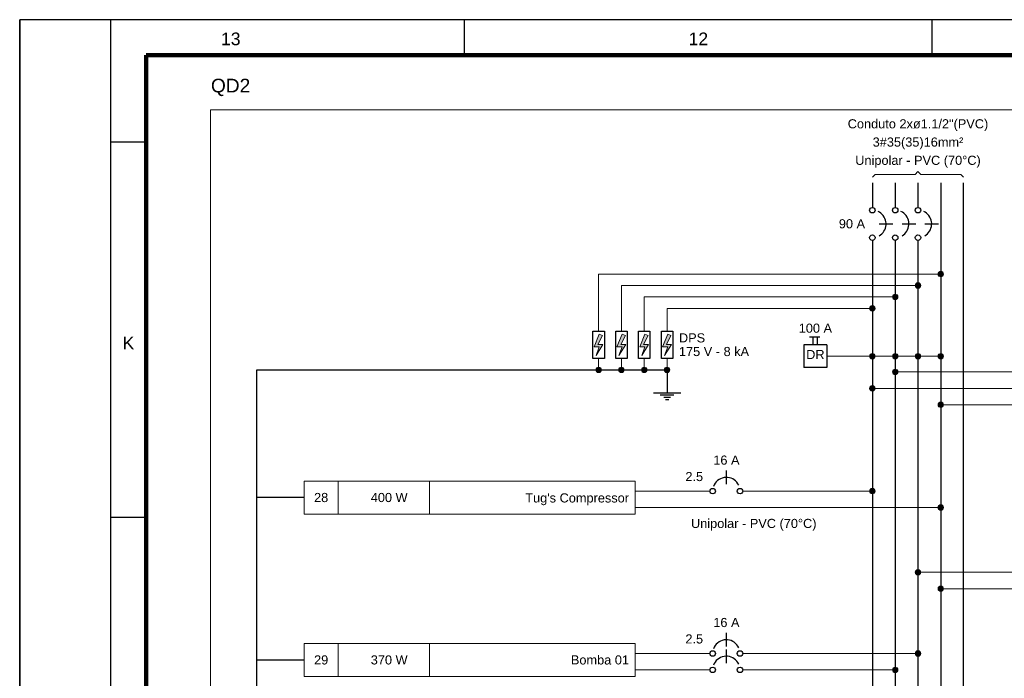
# Model space of a CAD drawing. Extents: x 5066 to 9756, y -2696 to -1109.
# Tile 27 of 208: x 9367 to 9387, y -2624 to -2611. Entities that reach past the tile are written whole.
import ezdxf
from ezdxf.enums import TextEntityAlignment as Align

# ---------------------------------------------------------------- set-up
doc = ezdxf.new("R2010")
doc.units = 0
doc.header["$MEASUREMENT"] = 0
doc.linetypes.add('NULL', pattern=[0])
doc.layers.add('Carimbo', color=2, linetype='CONTINUOUS')
doc.layers.add('Prancha', color=1, linetype='CONTINUOUS')
for name, color, linetype, lineweight in [('DI-Barramento Fase 2', 6, 'CONTINUOUS', 30), ('DI-Barramento Neutro', 6, 'CONTINUOUS', 30), ('DI-Disjuntor', 3, 'CONTINUOUS', 30), ('DI-Fios', 3, 'CONTINUOUS', 30), ('DI-Linhas do diagrama', 3, 'CONTINUOUS', 20), ('DI-Pontilhado', 3, 'CONTINUOUS', 20), ('DI-Textos do diagrama', 2, 'CONTINUOUS', 20), ('DI-Títulos', 3, 'CONTINUOUS', 9)]:
    doc.layers.add(name, color=color, linetype=linetype, lineweight=lineweight)
doc.styles.add('Arial', font='arial.ttf')
doc.styles.add('SWIS', font='swisse.ttf')

# ---------------------------------------------------------------- blocks, each defined once
blk = doc.blocks.new('Folha A0')
at = {"layer": 'Prancha', "color": 1}
for p, q in [((-119.8, 0), (-119.8, 84.1)), ((-118, 0), (-118, 84.1)), ((-101.75, 83.4), (-101.75, 84.1)), ((-117.3, 81.675), (-118, 81.675)), ((-117.3, 74.25), (-118, 74.25))]:
    blk.add_line(p, q, dxfattribs=at)
at = {"layer": 'Prancha', "color": 2}
blk.add_line((-111, 83.4), (-111, 84.1), dxfattribs=at)
blk.add_line((-111, 83.4), (-111, 84.1), dxfattribs=at)
at = {"layer": 'Prancha', "color": 4, "lineweight": 100}
for p in [(-0.7, 83.4), (-117.3, 0.7)]:
    blk.add_line(p, (-117.3, 83.4), dxfattribs=at)
at = {"layer": 'Prancha', "color": 1}
blk.add_lwpolyline([(-119.8, 0), (0, 0), (0, 84.1), (-119.8, 84.1)], close=True, dxfattribs=at)
at = {"layer": 'Prancha', "color": 1, "style": 'SWIS'}
for s, p in [('13', (-115.625, 83.521)), ('12', (-106.375, 83.521)), ('K', (-117.65, 77.503))]:
    blk.add_text(s, height=0.25, dxfattribs=at).set_placement(p, align=Align.BOTTOM_CENTER)

msp = doc.modelspace()

# ---------------------------------------------------------------- hatches: boundary and pattern name
at = {"layer": 'DI-Linhas do diagrama', "linetype": 'Continuous'}
for points in [[(9385.482, -2616.133), (9385.481, -2616.128), (9385.481, -2616.123), (9385.48, -2616.119), (9385.478, -2616.114), (9385.477, -2616.11), (9385.474, -2616.106), (9385.472, -2616.102), (9385.469, -2616.098), (9385.466, -2616.095), (9385.462, -2616.091), (9385.459, -2616.088), (9385.455, -2616.086), (9385.45, -2616.084), (9385.446, -2616.082), (9385.442, -2616.081), (9385.437, -2616.079), (9385.432, -2616.079), (9385.427, -2616.079), (9385.423, -2616.079), (9385.418, -2616.079), (9385.413, -2616.081), (9385.409, -2616.082), (9385.405, -2616.084), (9385.4, -2616.086), (9385.396, -2616.088), (9385.393, -2616.091), (9385.389, -2616.095), (9385.386, -2616.098), (9385.383, -2616.102), (9385.381, -2616.106), (9385.378, -2616.11), (9385.377, -2616.114), (9385.375, -2616.119), (9385.374, -2616.123), (9385.374, -2616.128), (9385.373, -2616.133), (9385.374, -2616.138), (9385.374, -2616.142), (9385.375, -2616.147), (9385.377, -2616.151), (9385.378, -2616.156), (9385.381, -2616.16), (9385.383, -2616.164), (9385.386, -2616.168), (9385.389, -2616.171), (9385.393, -2616.174), (9385.396, -2616.177), (9385.4, -2616.18), (9385.405, -2616.182), (9385.409, -2616.184), (9385.413, -2616.185), (9385.418, -2616.186), (9385.423, -2616.187), (9385.427, -2616.187), (9385.432, -2616.187), (9385.437, -2616.186), (9385.442, -2616.185), (9385.446, -2616.184), (9385.45, -2616.182), (9385.455, -2616.18), (9385.459, -2616.177), (9385.462, -2616.174), (9385.466, -2616.171), (9385.469, -2616.168), (9385.472, -2616.164), (9385.474, -2616.16), (9385.477, -2616.156), (9385.478, -2616.151), (9385.48, -2616.147), (9385.481, -2616.142), (9385.481, -2616.138)], [(9385.03, -2616.358), (9385.03, -2616.354), (9385.03, -2616.349), (9385.029, -2616.344), (9385.027, -2616.34), (9385.025, -2616.336), (9385.023, -2616.331), (9385.021, -2616.327), (9385.018, -2616.324), (9385.015, -2616.32), (9385.011, -2616.317), (9385.007, -2616.314), (9385.003, -2616.312), (9384.999, -2616.309), (9384.995, -2616.308), (9384.99, -2616.306), (9384.986, -2616.305), (9384.981, -2616.304), (9384.976, -2616.304), (9384.972, -2616.304), (9384.967, -2616.305), (9384.962, -2616.306), (9384.958, -2616.308), (9384.953, -2616.309), (9384.949, -2616.312), (9384.945, -2616.314), (9384.941, -2616.317), (9384.938, -2616.32), (9384.935, -2616.324), (9384.932, -2616.327), (9384.929, -2616.331), (9384.927, -2616.336), (9384.925, -2616.34), (9384.924, -2616.344), (9384.923, -2616.349), (9384.922, -2616.354), (9384.922, -2616.358), (9384.922, -2616.363), (9384.923, -2616.368), (9384.924, -2616.372), (9384.925, -2616.377), (9384.927, -2616.381), (9384.929, -2616.386), (9384.932, -2616.389), (9384.935, -2616.393), (9384.938, -2616.397), (9384.941, -2616.4), (9384.945, -2616.403), (9384.949, -2616.405), (9384.953, -2616.408), (9384.958, -2616.409), (9384.962, -2616.411), (9384.967, -2616.412), (9384.972, -2616.412), (9384.976, -2616.413), (9384.981, -2616.412), (9384.986, -2616.412), (9384.99, -2616.411), (9384.995, -2616.409), (9384.999, -2616.408), (9385.003, -2616.405), (9385.007, -2616.403), (9385.011, -2616.4), (9385.015, -2616.397), (9385.018, -2616.393), (9385.021, -2616.389), (9385.023, -2616.386), (9385.025, -2616.381), (9385.027, -2616.377), (9385.029, -2616.372), (9385.03, -2616.368), (9385.03, -2616.363)], [(9384.579, -2616.584), (9384.579, -2616.579), (9384.578, -2616.575), (9384.577, -2616.57), (9384.576, -2616.566), (9384.574, -2616.561), (9384.572, -2616.557), (9384.569, -2616.553), (9384.566, -2616.549), (9384.563, -2616.546), (9384.56, -2616.543), (9384.556, -2616.54), (9384.552, -2616.537), (9384.548, -2616.535), (9384.544, -2616.533), (9384.539, -2616.532), (9384.534, -2616.531), (9384.53, -2616.53), (9384.525, -2616.53), (9384.52, -2616.53), (9384.516, -2616.531), (9384.511, -2616.532), (9384.506, -2616.533), (9384.502, -2616.535), (9384.498, -2616.537), (9384.494, -2616.54), (9384.49, -2616.543), (9384.487, -2616.546), (9384.484, -2616.549), (9384.481, -2616.553), (9384.478, -2616.557), (9384.476, -2616.561), (9384.474, -2616.566), (9384.473, -2616.57), (9384.472, -2616.575), (9384.471, -2616.579), (9384.471, -2616.584), (9384.471, -2616.589), (9384.472, -2616.593), (9384.473, -2616.598), (9384.474, -2616.603), (9384.476, -2616.607), (9384.478, -2616.611), (9384.481, -2616.615), (9384.484, -2616.619), (9384.487, -2616.622), (9384.49, -2616.626), (9384.494, -2616.628), (9384.498, -2616.631), (9384.502, -2616.633), (9384.506, -2616.635), (9384.511, -2616.636), (9384.516, -2616.637), (9384.52, -2616.638), (9384.525, -2616.638), (9384.53, -2616.638), (9384.534, -2616.637), (9384.539, -2616.636), (9384.544, -2616.635), (9384.548, -2616.633), (9384.552, -2616.631), (9384.556, -2616.628), (9384.56, -2616.626), (9384.563, -2616.622), (9384.566, -2616.619), (9384.569, -2616.615), (9384.572, -2616.611), (9384.574, -2616.607), (9384.576, -2616.603), (9384.577, -2616.598), (9384.578, -2616.593), (9384.579, -2616.589)], [(9384.128, -2616.81), (9384.128, -2616.805), (9384.127, -2616.8), (9384.126, -2616.796), (9384.125, -2616.791), (9384.123, -2616.787), (9384.121, -2616.783), (9384.118, -2616.779), (9384.115, -2616.775), (9384.112, -2616.771), (9384.109, -2616.768), (9384.105, -2616.765), (9384.101, -2616.763), (9384.097, -2616.761), (9384.092, -2616.759), (9384.088, -2616.757), (9384.083, -2616.756), (9384.078, -2616.756), (9384.074, -2616.756), (9384.069, -2616.756), (9384.064, -2616.756), (9384.06, -2616.757), (9384.055, -2616.759), (9384.051, -2616.761), (9384.047, -2616.763), (9384.043, -2616.765), (9384.039, -2616.768), (9384.035, -2616.771), (9384.032, -2616.775), (9384.029, -2616.779), (9384.027, -2616.783), (9384.025, -2616.787), (9384.023, -2616.791), (9384.021, -2616.796), (9384.02, -2616.8), (9384.02, -2616.805), (9384.02, -2616.81), (9384.02, -2616.814), (9384.02, -2616.819), (9384.021, -2616.824), (9384.023, -2616.828), (9384.025, -2616.833), (9384.027, -2616.837), (9384.029, -2616.841), (9384.032, -2616.844), (9384.035, -2616.848), (9384.039, -2616.851), (9384.043, -2616.854), (9384.047, -2616.857), (9384.051, -2616.859), (9384.055, -2616.861), (9384.06, -2616.862), (9384.064, -2616.863), (9384.069, -2616.864), (9384.074, -2616.864), (9384.078, -2616.864), (9384.083, -2616.863), (9384.088, -2616.862), (9384.092, -2616.861), (9384.097, -2616.859), (9384.101, -2616.857), (9384.105, -2616.854), (9384.109, -2616.851), (9384.112, -2616.848), (9384.115, -2616.844), (9384.118, -2616.841), (9384.121, -2616.837), (9384.123, -2616.833), (9384.125, -2616.828), (9384.126, -2616.824), (9384.127, -2616.819), (9384.128, -2616.814)], [(9384.128, -2617.757), (9384.128, -2617.753), (9384.127, -2617.748), (9384.126, -2617.743), (9384.125, -2617.739), (9384.123, -2617.734), (9384.121, -2617.73), (9384.118, -2617.726), (9384.115, -2617.723), (9384.112, -2617.719), (9384.109, -2617.716), (9384.105, -2617.713), (9384.101, -2617.71), (9384.097, -2617.708), (9384.092, -2617.706), (9384.088, -2617.705), (9384.083, -2617.704), (9384.078, -2617.703), (9384.074, -2617.703), (9384.069, -2617.703), (9384.064, -2617.704), (9384.06, -2617.705), (9384.055, -2617.706), (9384.051, -2617.708), (9384.047, -2617.71), (9384.043, -2617.713), (9384.039, -2617.716), (9384.035, -2617.719), (9384.032, -2617.723), (9384.029, -2617.726), (9384.027, -2617.73), (9384.025, -2617.734), (9384.023, -2617.739), (9384.021, -2617.743), (9384.02, -2617.748), (9384.02, -2617.753), (9384.02, -2617.757), (9384.02, -2617.762), (9384.02, -2617.767), (9384.021, -2617.771), (9384.023, -2617.776), (9384.025, -2617.78), (9384.027, -2617.784), (9384.029, -2617.788), (9384.032, -2617.792), (9384.035, -2617.796), (9384.039, -2617.799), (9384.043, -2617.802), (9384.047, -2617.804), (9384.051, -2617.806), (9384.055, -2617.808), (9384.06, -2617.81), (9384.064, -2617.811), (9384.069, -2617.811), (9384.074, -2617.811), (9384.078, -2617.811), (9384.083, -2617.811), (9384.088, -2617.81), (9384.092, -2617.808), (9384.097, -2617.806), (9384.101, -2617.804), (9384.105, -2617.802), (9384.109, -2617.799), (9384.112, -2617.796), (9384.115, -2617.792), (9384.118, -2617.788), (9384.121, -2617.784), (9384.123, -2617.78), (9384.125, -2617.776), (9384.126, -2617.771), (9384.127, -2617.767), (9384.128, -2617.762)], [(9384.579, -2617.757), (9384.579, -2617.753), (9384.578, -2617.748), (9384.577, -2617.743), (9384.576, -2617.739), (9384.574, -2617.734), (9384.572, -2617.73), (9384.569, -2617.726), (9384.566, -2617.723), (9384.563, -2617.719), (9384.56, -2617.716), (9384.556, -2617.713), (9384.552, -2617.71), (9384.548, -2617.708), (9384.544, -2617.706), (9384.539, -2617.705), (9384.534, -2617.704), (9384.53, -2617.703), (9384.525, -2617.703), (9384.52, -2617.703), (9384.516, -2617.704), (9384.511, -2617.705), (9384.506, -2617.706), (9384.502, -2617.708), (9384.498, -2617.71), (9384.494, -2617.713), (9384.49, -2617.716), (9384.487, -2617.719), (9384.484, -2617.723), (9384.481, -2617.726), (9384.478, -2617.73), (9384.476, -2617.734), (9384.474, -2617.739), (9384.473, -2617.743), (9384.472, -2617.748), (9384.471, -2617.753), (9384.471, -2617.757), (9384.471, -2617.762), (9384.472, -2617.767), (9384.473, -2617.771), (9384.474, -2617.776), (9384.476, -2617.78), (9384.478, -2617.784), (9384.481, -2617.788), (9384.484, -2617.792), (9384.487, -2617.796), (9384.49, -2617.799), (9384.494, -2617.802), (9384.498, -2617.804), (9384.502, -2617.806), (9384.506, -2617.808), (9384.511, -2617.81), (9384.516, -2617.811), (9384.52, -2617.811), (9384.525, -2617.811), (9384.53, -2617.811), (9384.534, -2617.811), (9384.539, -2617.81), (9384.544, -2617.808), (9384.548, -2617.806), (9384.552, -2617.804), (9384.556, -2617.802), (9384.56, -2617.799), (9384.563, -2617.796), (9384.566, -2617.792), (9384.569, -2617.788), (9384.572, -2617.784), (9384.574, -2617.78), (9384.576, -2617.776), (9384.577, -2617.771), (9384.578, -2617.767), (9384.579, -2617.762)], [(9385.03, -2617.757), (9385.03, -2617.753), (9385.03, -2617.748), (9385.029, -2617.743), (9385.027, -2617.739), (9385.025, -2617.734), (9385.023, -2617.73), (9385.021, -2617.726), (9385.018, -2617.723), (9385.015, -2617.719), (9385.011, -2617.716), (9385.007, -2617.713), (9385.003, -2617.71), (9384.999, -2617.708), (9384.995, -2617.706), (9384.99, -2617.705), (9384.986, -2617.704), (9384.981, -2617.703), (9384.976, -2617.703), (9384.972, -2617.703), (9384.967, -2617.704), (9384.962, -2617.705), (9384.958, -2617.706), (9384.953, -2617.708), (9384.949, -2617.71), (9384.945, -2617.713), (9384.941, -2617.716), (9384.938, -2617.719), (9384.935, -2617.723), (9384.932, -2617.726), (9384.929, -2617.73), (9384.927, -2617.734), (9384.925, -2617.739), (9384.924, -2617.743), (9384.923, -2617.748), (9384.922, -2617.753), (9384.922, -2617.757), (9384.922, -2617.762), (9384.923, -2617.767), (9384.924, -2617.771), (9384.925, -2617.776), (9384.927, -2617.78), (9384.929, -2617.784), (9384.932, -2617.788), (9384.935, -2617.792), (9384.938, -2617.796), (9384.941, -2617.799), (9384.945, -2617.802), (9384.949, -2617.804), (9384.953, -2617.806), (9384.958, -2617.808), (9384.962, -2617.81), (9384.967, -2617.811), (9384.972, -2617.811), (9384.976, -2617.811), (9384.981, -2617.811), (9384.986, -2617.811), (9384.99, -2617.81), (9384.995, -2617.808), (9384.999, -2617.806), (9385.003, -2617.804), (9385.007, -2617.802), (9385.011, -2617.799), (9385.015, -2617.796), (9385.018, -2617.792), (9385.021, -2617.788), (9385.023, -2617.784), (9385.025, -2617.78), (9385.027, -2617.776), (9385.029, -2617.771), (9385.03, -2617.767), (9385.03, -2617.762)], [(9385.482, -2617.757), (9385.481, -2617.753), (9385.481, -2617.748), (9385.48, -2617.743), (9385.478, -2617.739), (9385.477, -2617.734), (9385.474, -2617.73), (9385.472, -2617.726), (9385.469, -2617.723), (9385.466, -2617.719), (9385.462, -2617.716), (9385.459, -2617.713), (9385.455, -2617.71), (9385.45, -2617.708), (9385.446, -2617.706), (9385.442, -2617.705), (9385.437, -2617.704), (9385.432, -2617.703), (9385.427, -2617.703), (9385.423, -2617.703), (9385.418, -2617.704), (9385.413, -2617.705), (9385.409, -2617.706), (9385.405, -2617.708), (9385.4, -2617.71), (9385.396, -2617.713), (9385.393, -2617.716), (9385.389, -2617.719), (9385.386, -2617.723), (9385.383, -2617.726), (9385.381, -2617.73), (9385.378, -2617.734), (9385.377, -2617.739), (9385.375, -2617.743), (9385.374, -2617.748), (9385.374, -2617.753), (9385.373, -2617.757), (9385.374, -2617.762), (9385.374, -2617.767), (9385.375, -2617.771), (9385.377, -2617.776), (9385.378, -2617.78), (9385.381, -2617.784), (9385.383, -2617.788), (9385.386, -2617.792), (9385.389, -2617.796), (9385.393, -2617.799), (9385.396, -2617.802), (9385.4, -2617.804), (9385.405, -2617.806), (9385.409, -2617.808), (9385.413, -2617.81), (9385.418, -2617.811), (9385.423, -2617.811), (9385.427, -2617.811), (9385.432, -2617.811), (9385.437, -2617.811), (9385.442, -2617.81), (9385.446, -2617.808), (9385.45, -2617.806), (9385.455, -2617.804), (9385.459, -2617.802), (9385.462, -2617.799), (9385.466, -2617.796), (9385.469, -2617.792), (9385.472, -2617.788), (9385.474, -2617.784), (9385.477, -2617.78), (9385.478, -2617.776), (9385.48, -2617.771), (9385.481, -2617.767), (9385.481, -2617.762)], [(9378.713, -2618.028), (9378.713, -2618.023), (9378.712, -2618.019), (9378.711, -2618.014), (9378.71, -2618.01), (9378.708, -2618.005), (9378.706, -2618.001), (9378.703, -2617.997), (9378.7, -2617.993), (9378.697, -2617.99), (9378.694, -2617.987), (9378.69, -2617.984), (9378.686, -2617.981), (9378.682, -2617.979), (9378.677, -2617.977), (9378.673, -2617.976), (9378.668, -2617.975), (9378.663, -2617.974), (9378.659, -2617.974), (9378.654, -2617.974), (9378.649, -2617.975), (9378.645, -2617.976), (9378.64, -2617.977), (9378.636, -2617.979), (9378.632, -2617.981), (9378.628, -2617.984), (9378.624, -2617.987), (9378.62, -2617.99), (9378.617, -2617.993), (9378.614, -2617.997), (9378.612, -2618.001), (9378.61, -2618.005), (9378.608, -2618.01), (9378.606, -2618.014), (9378.605, -2618.019), (9378.605, -2618.023), (9378.605, -2618.028), (9378.605, -2618.033), (9378.605, -2618.037), (9378.606, -2618.042), (9378.608, -2618.047), (9378.61, -2618.051), (9378.612, -2618.055), (9378.614, -2618.059), (9378.617, -2618.063), (9378.62, -2618.066), (9378.624, -2618.07), (9378.628, -2618.072), (9378.632, -2618.075), (9378.636, -2618.077), (9378.64, -2618.079), (9378.645, -2618.08), (9378.649, -2618.081), (9378.654, -2618.082), (9378.659, -2618.082), (9378.663, -2618.082), (9378.668, -2618.081), (9378.673, -2618.08), (9378.677, -2618.079), (9378.682, -2618.077), (9378.686, -2618.075), (9378.69, -2618.072), (9378.694, -2618.07), (9378.697, -2618.066), (9378.7, -2618.063), (9378.703, -2618.059), (9378.706, -2618.055), (9378.708, -2618.051), (9378.71, -2618.047), (9378.711, -2618.042), (9378.712, -2618.037), (9378.713, -2618.033)], [(9379.164, -2618.028), (9379.164, -2618.023), (9379.163, -2618.019), (9379.162, -2618.014), (9379.161, -2618.01), (9379.159, -2618.005), (9379.157, -2618.001), (9379.154, -2617.997), (9379.151, -2617.993), (9379.148, -2617.99), (9379.145, -2617.987), (9379.141, -2617.984), (9379.137, -2617.981), (9379.133, -2617.979), (9379.129, -2617.977), (9379.124, -2617.976), (9379.119, -2617.975), (9379.115, -2617.974), (9379.11, -2617.974), (9379.105, -2617.974), (9379.101, -2617.975), (9379.096, -2617.976), (9379.091, -2617.977), (9379.087, -2617.979), (9379.083, -2617.981), (9379.079, -2617.984), (9379.075, -2617.987), (9379.072, -2617.99), (9379.069, -2617.993), (9379.066, -2617.997), (9379.063, -2618.001), (9379.061, -2618.005), (9379.059, -2618.01), (9379.058, -2618.014), (9379.057, -2618.019), (9379.056, -2618.023), (9379.056, -2618.028), (9379.056, -2618.033), (9379.057, -2618.037), (9379.058, -2618.042), (9379.059, -2618.047), (9379.061, -2618.051), (9379.063, -2618.055), (9379.066, -2618.059), (9379.069, -2618.063), (9379.072, -2618.066), (9379.075, -2618.07), (9379.079, -2618.072), (9379.083, -2618.075), (9379.087, -2618.077), (9379.091, -2618.079), (9379.096, -2618.08), (9379.101, -2618.081), (9379.105, -2618.082), (9379.11, -2618.082), (9379.115, -2618.082), (9379.119, -2618.081), (9379.124, -2618.08), (9379.129, -2618.079), (9379.133, -2618.077), (9379.137, -2618.075), (9379.141, -2618.072), (9379.145, -2618.07), (9379.148, -2618.066), (9379.151, -2618.063), (9379.154, -2618.059), (9379.157, -2618.055), (9379.159, -2618.051), (9379.161, -2618.047), (9379.162, -2618.042), (9379.163, -2618.037), (9379.164, -2618.033)], [(9379.615, -2618.028), (9379.615, -2618.023), (9379.615, -2618.019), (9379.614, -2618.014), (9379.612, -2618.01), (9379.61, -2618.005), (9379.608, -2618.001), (9379.606, -2617.997), (9379.603, -2617.993), (9379.6, -2617.99), (9379.596, -2617.987), (9379.592, -2617.984), (9379.588, -2617.981), (9379.584, -2617.979), (9379.58, -2617.977), (9379.575, -2617.976), (9379.571, -2617.975), (9379.566, -2617.974), (9379.561, -2617.974), (9379.557, -2617.974), (9379.552, -2617.975), (9379.547, -2617.976), (9379.543, -2617.977), (9379.538, -2617.979), (9379.534, -2617.981), (9379.53, -2617.984), (9379.526, -2617.987), (9379.523, -2617.99), (9379.52, -2617.993), (9379.517, -2617.997), (9379.514, -2618.001), (9379.512, -2618.005), (9379.51, -2618.01), (9379.509, -2618.014), (9379.508, -2618.019), (9379.507, -2618.023), (9379.507, -2618.028), (9379.507, -2618.033), (9379.508, -2618.037), (9379.509, -2618.042), (9379.51, -2618.047), (9379.512, -2618.051), (9379.514, -2618.055), (9379.517, -2618.059), (9379.52, -2618.063), (9379.523, -2618.066), (9379.526, -2618.07), (9379.53, -2618.072), (9379.534, -2618.075), (9379.538, -2618.077), (9379.543, -2618.079), (9379.547, -2618.08), (9379.552, -2618.081), (9379.557, -2618.082), (9379.561, -2618.082), (9379.566, -2618.082), (9379.571, -2618.081), (9379.575, -2618.08), (9379.58, -2618.079), (9379.584, -2618.077), (9379.588, -2618.075), (9379.592, -2618.072), (9379.596, -2618.07), (9379.6, -2618.066), (9379.603, -2618.063), (9379.606, -2618.059), (9379.608, -2618.055), (9379.61, -2618.051), (9379.612, -2618.047), (9379.614, -2618.042), (9379.615, -2618.037), (9379.615, -2618.033)], [(9380.067, -2618.028), (9380.066, -2618.023), (9380.066, -2618.019), (9380.065, -2618.014), (9380.063, -2618.01), (9380.062, -2618.005), (9380.059, -2618.001), (9380.057, -2617.997), (9380.054, -2617.993), (9380.051, -2617.99), (9380.047, -2617.987), (9380.044, -2617.984), (9380.04, -2617.981), (9380.035, -2617.979), (9380.031, -2617.977), (9380.027, -2617.976), (9380.022, -2617.975), (9380.017, -2617.974), (9380.012, -2617.974), (9380.008, -2617.974), (9380.003, -2617.975), (9379.998, -2617.976), (9379.994, -2617.977), (9379.99, -2617.979), (9379.985, -2617.981), (9379.981, -2617.984), (9379.978, -2617.987), (9379.974, -2617.99), (9379.971, -2617.993), (9379.968, -2617.997), (9379.966, -2618.001), (9379.963, -2618.005), (9379.962, -2618.01), (9379.96, -2618.014), (9379.959, -2618.019), (9379.959, -2618.023), (9379.958, -2618.028), (9379.959, -2618.033), (9379.959, -2618.037), (9379.96, -2618.042), (9379.962, -2618.047), (9379.963, -2618.051), (9379.966, -2618.055), (9379.968, -2618.059), (9379.971, -2618.063), (9379.974, -2618.066), (9379.978, -2618.07), (9379.981, -2618.072), (9379.985, -2618.075), (9379.99, -2618.077), (9379.994, -2618.079), (9379.998, -2618.08), (9380.003, -2618.081), (9380.008, -2618.082), (9380.012, -2618.082), (9380.017, -2618.082), (9380.022, -2618.081), (9380.027, -2618.08), (9380.031, -2618.079), (9380.035, -2618.077), (9380.04, -2618.075), (9380.044, -2618.072), (9380.047, -2618.07), (9380.051, -2618.066), (9380.054, -2618.063), (9380.057, -2618.059), (9380.059, -2618.055), (9380.062, -2618.051), (9380.063, -2618.047), (9380.065, -2618.042), (9380.066, -2618.037), (9380.066, -2618.033)], [(9384.579, -2618.068), (9384.579, -2618.063), (9384.578, -2618.058), (9384.577, -2618.054), (9384.576, -2618.049), (9384.574, -2618.045), (9384.572, -2618.041), (9384.569, -2618.037), (9384.566, -2618.033), (9384.563, -2618.029), (9384.56, -2618.026), (9384.556, -2618.023), (9384.552, -2618.021), (9384.548, -2618.019), (9384.544, -2618.017), (9384.539, -2618.015), (9384.534, -2618.014), (9384.53, -2618.014), (9384.525, -2618.014), (9384.52, -2618.014), (9384.516, -2618.014), (9384.511, -2618.015), (9384.506, -2618.017), (9384.502, -2618.019), (9384.498, -2618.021), (9384.494, -2618.023), (9384.49, -2618.026), (9384.487, -2618.029), (9384.484, -2618.033), (9384.481, -2618.037), (9384.478, -2618.041), (9384.476, -2618.045), (9384.474, -2618.049), (9384.473, -2618.054), (9384.472, -2618.058), (9384.471, -2618.063), (9384.471, -2618.068), (9384.471, -2618.072), (9384.472, -2618.077), (9384.473, -2618.082), (9384.474, -2618.086), (9384.476, -2618.091), (9384.478, -2618.095), (9384.481, -2618.099), (9384.484, -2618.103), (9384.487, -2618.106), (9384.49, -2618.109), (9384.494, -2618.112), (9384.498, -2618.115), (9384.502, -2618.117), (9384.506, -2618.119), (9384.511, -2618.12), (9384.516, -2618.121), (9384.52, -2618.122), (9384.525, -2618.122), (9384.53, -2618.122), (9384.534, -2618.121), (9384.539, -2618.12), (9384.544, -2618.119), (9384.548, -2618.117), (9384.552, -2618.115), (9384.556, -2618.112), (9384.56, -2618.109), (9384.563, -2618.106), (9384.566, -2618.103), (9384.569, -2618.099), (9384.572, -2618.095), (9384.574, -2618.091), (9384.576, -2618.086), (9384.577, -2618.082), (9384.578, -2618.077), (9384.579, -2618.072)], [(9384.128, -2618.393), (9384.128, -2618.388), (9384.127, -2618.383), (9384.126, -2618.379), (9384.125, -2618.374), (9384.123, -2618.37), (9384.121, -2618.366), (9384.118, -2618.362), (9384.115, -2618.358), (9384.112, -2618.354), (9384.109, -2618.351), (9384.105, -2618.348), (9384.101, -2618.346), (9384.097, -2618.344), (9384.092, -2618.342), (9384.088, -2618.34), (9384.083, -2618.339), (9384.078, -2618.339), (9384.074, -2618.339), (9384.069, -2618.339), (9384.064, -2618.339), (9384.06, -2618.34), (9384.055, -2618.342), (9384.051, -2618.344), (9384.047, -2618.346), (9384.043, -2618.348), (9384.039, -2618.351), (9384.035, -2618.354), (9384.032, -2618.358), (9384.029, -2618.362), (9384.027, -2618.366), (9384.025, -2618.37), (9384.023, -2618.374), (9384.021, -2618.379), (9384.02, -2618.383), (9384.02, -2618.388), (9384.02, -2618.393), (9384.02, -2618.397), (9384.02, -2618.402), (9384.021, -2618.407), (9384.023, -2618.411), (9384.025, -2618.416), (9384.027, -2618.42), (9384.029, -2618.424), (9384.032, -2618.427), (9384.035, -2618.431), (9384.039, -2618.434), (9384.043, -2618.437), (9384.047, -2618.44), (9384.051, -2618.442), (9384.055, -2618.444), (9384.06, -2618.445), (9384.064, -2618.446), (9384.069, -2618.447), (9384.074, -2618.447), (9384.078, -2618.447), (9384.083, -2618.446), (9384.088, -2618.445), (9384.092, -2618.444), (9384.097, -2618.442), (9384.101, -2618.44), (9384.105, -2618.437), (9384.109, -2618.434), (9384.112, -2618.431), (9384.115, -2618.427), (9384.118, -2618.424), (9384.121, -2618.42), (9384.123, -2618.416), (9384.125, -2618.411), (9384.126, -2618.407), (9384.127, -2618.402), (9384.128, -2618.397)], [(9385.482, -2618.718), (9385.481, -2618.713), (9385.481, -2618.708), (9385.48, -2618.704), (9385.478, -2618.699), (9385.477, -2618.695), (9385.474, -2618.69), (9385.472, -2618.687), (9385.469, -2618.683), (9385.466, -2618.679), (9385.462, -2618.676), (9385.459, -2618.673), (9385.455, -2618.671), (9385.45, -2618.668), (9385.446, -2618.667), (9385.442, -2618.665), (9385.437, -2618.664), (9385.432, -2618.664), (9385.427, -2618.663), (9385.423, -2618.664), (9385.418, -2618.664), (9385.413, -2618.665), (9385.409, -2618.667), (9385.405, -2618.668), (9385.4, -2618.671), (9385.396, -2618.673), (9385.393, -2618.676), (9385.389, -2618.679), (9385.386, -2618.683), (9385.383, -2618.687), (9385.381, -2618.69), (9385.378, -2618.695), (9385.377, -2618.699), (9385.375, -2618.704), (9385.374, -2618.708), (9385.374, -2618.713), (9385.373, -2618.718), (9385.374, -2618.722), (9385.374, -2618.727), (9385.375, -2618.732), (9385.377, -2618.736), (9385.378, -2618.74), (9385.381, -2618.745), (9385.383, -2618.749), (9385.386, -2618.752), (9385.389, -2618.756), (9385.393, -2618.759), (9385.396, -2618.762), (9385.4, -2618.764), (9385.405, -2618.767), (9385.409, -2618.768), (9385.413, -2618.77), (9385.418, -2618.771), (9385.423, -2618.772), (9385.427, -2618.772), (9385.432, -2618.772), (9385.437, -2618.771), (9385.442, -2618.77), (9385.446, -2618.768), (9385.45, -2618.767), (9385.455, -2618.764), (9385.459, -2618.762), (9385.462, -2618.759), (9385.466, -2618.756), (9385.469, -2618.752), (9385.472, -2618.749), (9385.474, -2618.745), (9385.477, -2618.74), (9385.478, -2618.736), (9385.48, -2618.732), (9385.481, -2618.727), (9385.481, -2618.722)], [(9384.128, -2620.425), (9384.128, -2620.42), (9384.127, -2620.416), (9384.126, -2620.411), (9384.125, -2620.407), (9384.123, -2620.402), (9384.121, -2620.398), (9384.118, -2620.394), (9384.115, -2620.39), (9384.112, -2620.387), (9384.109, -2620.384), (9384.105, -2620.381), (9384.101, -2620.378), (9384.097, -2620.376), (9384.092, -2620.374), (9384.088, -2620.373), (9384.083, -2620.372), (9384.078, -2620.371), (9384.074, -2620.371), (9384.069, -2620.371), (9384.064, -2620.372), (9384.06, -2620.373), (9384.055, -2620.374), (9384.051, -2620.376), (9384.047, -2620.378), (9384.043, -2620.381), (9384.039, -2620.384), (9384.035, -2620.387), (9384.032, -2620.39), (9384.029, -2620.394), (9384.027, -2620.398), (9384.025, -2620.402), (9384.023, -2620.407), (9384.021, -2620.411), (9384.02, -2620.416), (9384.02, -2620.42), (9384.02, -2620.425), (9384.02, -2620.43), (9384.02, -2620.435), (9384.021, -2620.439), (9384.023, -2620.444), (9384.025, -2620.448), (9384.027, -2620.452), (9384.029, -2620.456), (9384.032, -2620.46), (9384.035, -2620.463), (9384.039, -2620.467), (9384.043, -2620.469), (9384.047, -2620.472), (9384.051, -2620.474), (9384.055, -2620.476), (9384.06, -2620.477), (9384.064, -2620.478), (9384.069, -2620.479), (9384.074, -2620.479), (9384.078, -2620.479), (9384.083, -2620.478), (9384.088, -2620.477), (9384.092, -2620.476), (9384.097, -2620.474), (9384.101, -2620.472), (9384.105, -2620.469), (9384.109, -2620.467), (9384.112, -2620.463), (9384.115, -2620.46), (9384.118, -2620.456), (9384.121, -2620.452), (9384.123, -2620.448), (9384.125, -2620.444), (9384.126, -2620.439), (9384.127, -2620.435), (9384.128, -2620.43)], [(9385.482, -2620.75), (9385.481, -2620.745), (9385.481, -2620.741), (9385.48, -2620.736), (9385.478, -2620.731), (9385.477, -2620.727), (9385.474, -2620.723), (9385.472, -2620.719), (9385.469, -2620.715), (9385.466, -2620.712), (9385.462, -2620.709), (9385.459, -2620.706), (9385.455, -2620.703), (9385.45, -2620.701), (9385.446, -2620.699), (9385.442, -2620.698), (9385.437, -2620.697), (9385.432, -2620.696), (9385.427, -2620.696), (9385.423, -2620.696), (9385.418, -2620.697), (9385.413, -2620.698), (9385.409, -2620.699), (9385.405, -2620.701), (9385.4, -2620.703), (9385.396, -2620.706), (9385.393, -2620.709), (9385.389, -2620.712), (9385.386, -2620.715), (9385.383, -2620.719), (9385.381, -2620.723), (9385.378, -2620.727), (9385.377, -2620.731), (9385.375, -2620.736), (9385.374, -2620.741), (9385.374, -2620.745), (9385.373, -2620.75), (9385.374, -2620.755), (9385.374, -2620.759), (9385.375, -2620.764), (9385.377, -2620.769), (9385.378, -2620.773), (9385.381, -2620.777), (9385.383, -2620.781), (9385.386, -2620.785), (9385.389, -2620.788), (9385.393, -2620.791), (9385.396, -2620.794), (9385.4, -2620.797), (9385.405, -2620.799), (9385.409, -2620.801), (9385.413, -2620.802), (9385.418, -2620.803), (9385.423, -2620.804), (9385.427, -2620.804), (9385.432, -2620.804), (9385.437, -2620.803), (9385.442, -2620.802), (9385.446, -2620.801), (9385.45, -2620.799), (9385.455, -2620.797), (9385.459, -2620.794), (9385.462, -2620.791), (9385.466, -2620.788), (9385.469, -2620.785), (9385.472, -2620.781), (9385.474, -2620.777), (9385.477, -2620.773), (9385.478, -2620.769), (9385.48, -2620.764), (9385.481, -2620.759), (9385.481, -2620.755)], [(9385.03, -2622.032), (9385.03, -2622.027), (9385.03, -2622.022), (9385.029, -2622.018), (9385.027, -2622.013), (9385.025, -2622.009), (9385.023, -2622.004), (9385.021, -2622), (9385.018, -2621.997), (9385.015, -2621.993), (9385.011, -2621.99), (9385.007, -2621.987), (9385.003, -2621.985), (9384.999, -2621.982), (9384.995, -2621.981), (9384.99, -2621.979), (9384.986, -2621.978), (9384.981, -2621.978), (9384.976, -2621.977), (9384.972, -2621.978), (9384.967, -2621.978), (9384.962, -2621.979), (9384.958, -2621.981), (9384.953, -2621.982), (9384.949, -2621.985), (9384.945, -2621.987), (9384.941, -2621.99), (9384.938, -2621.993), (9384.935, -2621.997), (9384.932, -2622), (9384.929, -2622.004), (9384.927, -2622.009), (9384.925, -2622.013), (9384.924, -2622.018), (9384.923, -2622.022), (9384.922, -2622.027), (9384.922, -2622.032), (9384.922, -2622.036), (9384.923, -2622.041), (9384.924, -2622.046), (9384.925, -2622.05), (9384.927, -2622.054), (9384.929, -2622.059), (9384.932, -2622.063), (9384.935, -2622.066), (9384.938, -2622.07), (9384.941, -2622.073), (9384.945, -2622.076), (9384.949, -2622.078), (9384.953, -2622.081), (9384.958, -2622.082), (9384.962, -2622.084), (9384.967, -2622.085), (9384.972, -2622.085), (9384.976, -2622.086), (9384.981, -2622.085), (9384.986, -2622.085), (9384.99, -2622.084), (9384.995, -2622.082), (9384.999, -2622.081), (9385.003, -2622.078), (9385.007, -2622.076), (9385.011, -2622.073), (9385.015, -2622.07), (9385.018, -2622.066), (9385.021, -2622.063), (9385.023, -2622.059), (9385.025, -2622.054), (9385.027, -2622.05), (9385.029, -2622.046), (9385.03, -2622.041), (9385.03, -2622.036)], [(9385.482, -2622.356), (9385.481, -2622.352), (9385.481, -2622.347), (9385.48, -2622.342), (9385.478, -2622.338), (9385.477, -2622.334), (9385.474, -2622.329), (9385.472, -2622.325), (9385.469, -2622.322), (9385.466, -2622.318), (9385.462, -2622.315), (9385.459, -2622.312), (9385.455, -2622.31), (9385.45, -2622.307), (9385.446, -2622.306), (9385.442, -2622.304), (9385.437, -2622.303), (9385.432, -2622.303), (9385.427, -2622.302), (9385.423, -2622.303), (9385.418, -2622.303), (9385.413, -2622.304), (9385.409, -2622.306), (9385.405, -2622.307), (9385.4, -2622.31), (9385.396, -2622.312), (9385.393, -2622.315), (9385.389, -2622.318), (9385.386, -2622.322), (9385.383, -2622.325), (9385.381, -2622.329), (9385.378, -2622.334), (9385.377, -2622.338), (9385.375, -2622.342), (9385.374, -2622.347), (9385.374, -2622.352), (9385.373, -2622.356), (9385.374, -2622.361), (9385.374, -2622.366), (9385.375, -2622.37), (9385.377, -2622.375), (9385.378, -2622.379), (9385.381, -2622.384), (9385.383, -2622.388), (9385.386, -2622.391), (9385.389, -2622.395), (9385.393, -2622.398), (9385.396, -2622.401), (9385.4, -2622.403), (9385.405, -2622.406), (9385.409, -2622.407), (9385.413, -2622.409), (9385.418, -2622.41), (9385.423, -2622.41), (9385.427, -2622.411), (9385.432, -2622.41), (9385.437, -2622.41), (9385.442, -2622.409), (9385.446, -2622.407), (9385.45, -2622.406), (9385.455, -2622.403), (9385.459, -2622.401), (9385.462, -2622.398), (9385.466, -2622.395), (9385.469, -2622.391), (9385.472, -2622.388), (9385.474, -2622.384), (9385.477, -2622.379), (9385.478, -2622.375), (9385.48, -2622.37), (9385.481, -2622.366), (9385.481, -2622.361)], [(9385.03, -2623.638), (9385.03, -2623.633), (9385.03, -2623.629), (9385.029, -2623.624), (9385.027, -2623.619), (9385.025, -2623.615), (9385.023, -2623.611), (9385.021, -2623.607), (9385.018, -2623.603), (9385.015, -2623.6), (9385.011, -2623.597), (9385.007, -2623.594), (9385.003, -2623.591), (9384.999, -2623.589), (9384.995, -2623.587), (9384.99, -2623.586), (9384.986, -2623.585), (9384.981, -2623.584), (9384.976, -2623.584), (9384.972, -2623.584), (9384.967, -2623.585), (9384.962, -2623.586), (9384.958, -2623.587), (9384.953, -2623.589), (9384.949, -2623.591), (9384.945, -2623.594), (9384.941, -2623.597), (9384.938, -2623.6), (9384.935, -2623.603), (9384.932, -2623.607), (9384.929, -2623.611), (9384.927, -2623.615), (9384.925, -2623.619), (9384.924, -2623.624), (9384.923, -2623.629), (9384.922, -2623.633), (9384.922, -2623.638), (9384.922, -2623.643), (9384.923, -2623.647), (9384.924, -2623.652), (9384.925, -2623.657), (9384.927, -2623.661), (9384.929, -2623.665), (9384.932, -2623.669), (9384.935, -2623.673), (9384.938, -2623.676), (9384.941, -2623.679), (9384.945, -2623.682), (9384.949, -2623.685), (9384.953, -2623.687), (9384.958, -2623.689), (9384.962, -2623.69), (9384.967, -2623.691), (9384.972, -2623.692), (9384.976, -2623.692), (9384.981, -2623.692), (9384.986, -2623.691), (9384.99, -2623.69), (9384.995, -2623.689), (9384.999, -2623.687), (9385.003, -2623.685), (9385.007, -2623.682), (9385.011, -2623.679), (9385.015, -2623.676), (9385.018, -2623.673), (9385.021, -2623.669), (9385.023, -2623.665), (9385.025, -2623.661), (9385.027, -2623.657), (9385.029, -2623.652), (9385.03, -2623.647), (9385.03, -2623.643)], [(9384.579, -2623.963), (9384.579, -2623.958), (9384.578, -2623.954), (9384.577, -2623.949), (9384.576, -2623.944), (9384.574, -2623.94), (9384.572, -2623.936), (9384.569, -2623.932), (9384.566, -2623.928), (9384.563, -2623.925), (9384.56, -2623.921), (9384.556, -2623.919), (9384.552, -2623.916), (9384.548, -2623.914), (9384.544, -2623.912), (9384.539, -2623.911), (9384.534, -2623.91), (9384.53, -2623.909), (9384.525, -2623.909), (9384.52, -2623.909), (9384.516, -2623.91), (9384.511, -2623.911), (9384.506, -2623.912), (9384.502, -2623.914), (9384.498, -2623.916), (9384.494, -2623.919), (9384.49, -2623.921), (9384.487, -2623.925), (9384.484, -2623.928), (9384.481, -2623.932), (9384.478, -2623.936), (9384.476, -2623.94), (9384.474, -2623.944), (9384.473, -2623.949), (9384.472, -2623.954), (9384.471, -2623.958), (9384.471, -2623.963), (9384.471, -2623.968), (9384.472, -2623.972), (9384.473, -2623.977), (9384.474, -2623.981), (9384.476, -2623.986), (9384.478, -2623.99), (9384.481, -2623.994), (9384.484, -2623.998), (9384.487, -2624.001), (9384.49, -2624.004), (9384.494, -2624.007), (9384.498, -2624.01), (9384.502, -2624.012), (9384.506, -2624.014), (9384.511, -2624.015), (9384.516, -2624.016), (9384.52, -2624.017), (9384.525, -2624.017), (9384.53, -2624.017), (9384.534, -2624.016), (9384.539, -2624.015), (9384.544, -2624.014), (9384.548, -2624.012), (9384.552, -2624.01), (9384.556, -2624.007), (9384.56, -2624.004), (9384.563, -2624.001), (9384.566, -2623.998), (9384.569, -2623.994), (9384.572, -2623.99), (9384.574, -2623.986), (9384.576, -2623.981), (9384.577, -2623.977), (9384.578, -2623.972), (9384.579, -2623.968)]]:
    msp.add_hatch(color=7, dxfattribs=at).paths.add_polyline_path(points)
at = {"layer": 'DI-Textos do diagrama', "linetype": 'Continuous'}
for points in [[(9378.735, -2617.348), (9378.645, -2617.526), (9378.744, -2617.526), (9378.609, -2617.743), (9378.672, -2617.57), (9378.568, -2617.57), (9378.672, -2617.321)], [(9379.187, -2617.348), (9379.096, -2617.526), (9379.196, -2617.526), (9379.06, -2617.743), (9379.124, -2617.57), (9379.02, -2617.57), (9379.124, -2617.321)], [(9379.638, -2617.348), (9379.548, -2617.526), (9379.647, -2617.526), (9379.512, -2617.743), (9379.575, -2617.57), (9379.471, -2617.57), (9379.575, -2617.321)], [(9380.089, -2617.348), (9379.999, -2617.526), (9380.098, -2617.526), (9379.963, -2617.743), (9380.026, -2617.57), (9379.922, -2617.57), (9380.026, -2617.321)]]:
    msp.add_hatch(color=7, dxfattribs=at).paths.add_polyline_path(points)

# ---------------------------------------------------------------- linework, layer by layer
at = {"layer": 'Carimbo', "color": 252, "true_color": 0x939598}
for p, q in [((9384.074, -2614.328), (9384.074, -2614.815)), ((9384.074, -2615.465), (9384.074, -2691.726))]:
    msp.add_line(p, q, dxfattribs=at)
at = {"layer": 'Carimbo', "color": 242, "true_color": 0xcd2027}
for p, q in [((9384.976, -2614.328), (9384.976, -2614.815)), ((9384.976, -2615.465), (9384.976, -2691.726))]:
    msp.add_line(p, q, dxfattribs=at)
at = {"layer": 'Carimbo', "color": 116, "true_color": 0x136734}
msp.add_line((9385.879, -2691.726), (9385.879, -2614.328), dxfattribs=at)
at = {"layer": 'DI-Barramento Fase 2', "color": 250, "true_color": 0x1e1e1e}
for p, q in [((9384.525, -2614.328), (9384.525, -2614.815)), ((9384.525, -2615.465), (9384.525, -2691.726))]:
    msp.add_line(p, q, dxfattribs=at)
at = {"layer": 'DI-Barramento Neutro', "color": 142}
msp.add_line((9385.427, -2614.328), (9385.427, -2691.726), dxfattribs=at)
at = {"layer": 'DI-Disjuntor'}
for p, q in [((9384.209, -2615.14), (9384.48, -2615.14)), ((9384.66, -2615.14), (9384.931, -2615.14)), ((9385.112, -2615.14), (9385.382, -2615.14)), ((9378.546, -2617.261), (9378.772, -2617.261)), ((9378.546, -2617.802), (9378.546, -2617.261)), ((9378.772, -2617.261), (9378.772, -2617.802)), ((9378.997, -2617.261), (9379.223, -2617.261)), ((9378.997, -2617.802), (9378.997, -2617.261)), ((9379.223, -2617.261), (9379.223, -2617.802)), ((9379.448, -2617.261), (9379.674, -2617.261)), ((9379.448, -2617.802), (9379.448, -2617.261)), ((9379.674, -2617.261), (9379.674, -2617.802)), ((9379.9, -2617.261), (9380.125, -2617.261)), ((9379.9, -2617.802), (9379.9, -2617.261)), ((9380.125, -2617.261), (9380.125, -2617.802)), ((9382.833, -2617.374), (9383.036, -2617.374)), ((9382.9, -2617.532), (9382.9, -2617.374)), ((9382.991, -2617.532), (9382.991, -2617.374)), ((9382.72, -2617.532), (9382.72, -2617.983)), ((9383.171, -2617.532), (9382.72, -2617.532)), ((9383.171, -2617.532), (9383.171, -2617.983)), ((9378.772, -2617.802), (9378.546, -2617.802)), ((9379.223, -2617.802), (9378.997, -2617.802)), ((9379.674, -2617.802), (9379.448, -2617.802)), ((9380.125, -2617.802), (9379.9, -2617.802)), ((9383.171, -2617.983), (9382.72, -2617.983)), ((9381.186, -2620.29), (9381.186, -2620.019)), ((9381.186, -2623.503), (9381.186, -2623.232)), ((9381.186, -2623.828), (9381.186, -2623.557))]:
    msp.add_line(p, q, dxfattribs=at)
for points in [[(9384.209, -2615.375), (9384.236, -2615.356), (9384.261, -2615.335), (9384.284, -2615.311), (9384.303, -2615.284), (9384.319, -2615.256), (9384.331, -2615.225), (9384.339, -2615.194), (9384.344, -2615.161), (9384.344, -2615.128), (9384.341, -2615.096), (9384.333, -2615.064), (9384.322, -2615.033), (9384.308, -2615.004), (9384.289, -2614.976), (9384.268, -2614.951), (9384.244, -2614.929), (9384.217, -2614.91), (9384.188, -2614.895)], [(9384.66, -2615.375), (9384.688, -2615.356), (9384.713, -2615.335), (9384.735, -2615.311), (9384.754, -2615.284), (9384.77, -2615.256), (9384.782, -2615.225), (9384.79, -2615.194), (9384.795, -2615.161), (9384.795, -2615.128), (9384.792, -2615.096), (9384.785, -2615.064), (9384.774, -2615.033), (9384.759, -2615.004), (9384.741, -2614.976), (9384.719, -2614.951), (9384.695, -2614.929), (9384.668, -2614.91), (9384.639, -2614.895)], [(9385.112, -2615.375), (9385.139, -2615.356), (9385.164, -2615.335), (9385.186, -2615.311), (9385.205, -2615.284), (9385.221, -2615.256), (9385.233, -2615.225), (9385.242, -2615.194), (9385.246, -2615.161), (9385.247, -2615.128), (9385.243, -2615.096), (9385.236, -2615.064), (9385.225, -2615.033), (9385.21, -2615.004), (9385.192, -2614.976), (9385.17, -2614.951), (9385.146, -2614.929), (9385.119, -2614.91), (9385.091, -2614.895)], [(9381.431, -2620.311), (9381.414, -2620.28), (9381.393, -2620.251), (9381.369, -2620.225), (9381.341, -2620.203), (9381.311, -2620.185), (9381.278, -2620.171), (9381.244, -2620.161), (9381.209, -2620.155), (9381.174, -2620.155), (9381.139, -2620.158), (9381.104, -2620.167), (9381.071, -2620.18), (9381.04, -2620.197), (9381.012, -2620.218), (9380.986, -2620.242), (9380.964, -2620.27), (9380.946, -2620.3), (9380.931, -2620.333)], [(9381.431, -2623.524), (9381.414, -2623.493), (9381.393, -2623.464), (9381.369, -2623.438), (9381.341, -2623.416), (9381.311, -2623.398), (9381.278, -2623.384), (9381.244, -2623.374), (9381.209, -2623.368), (9381.174, -2623.368), (9381.139, -2623.371), (9381.104, -2623.38), (9381.071, -2623.393), (9381.04, -2623.41), (9381.012, -2623.431), (9380.986, -2623.455), (9380.964, -2623.483), (9380.946, -2623.513), (9380.931, -2623.545)], [(9381.431, -2623.848), (9381.414, -2623.817), (9381.393, -2623.789), (9381.369, -2623.763), (9381.341, -2623.741), (9381.311, -2623.723), (9381.278, -2623.708), (9381.244, -2623.699), (9381.209, -2623.693), (9381.174, -2623.692), (9381.139, -2623.696), (9381.104, -2623.705), (9381.071, -2623.718), (9381.04, -2623.735), (9381.012, -2623.755), (9380.986, -2623.78), (9380.964, -2623.808), (9380.946, -2623.838), (9380.931, -2623.87)]]:
    msp.add_lwpolyline(points, dxfattribs=at)
for centre in [(9384.074, -2614.869), (9384.525, -2614.869), (9384.976, -2614.869), (9384.074, -2615.411), (9384.525, -2615.411), (9384.976, -2615.411), (9380.915, -2620.425), (9381.456, -2620.425), (9380.915, -2623.638), (9381.456, -2623.638), (9380.915, -2623.963), (9381.456, -2623.963)]:
    msp.add_circle(centre, 0.0541, dxfattribs=at)
at = {"layer": 'DI-Fios'}
for p, q in [((9371.894, -2618.028), (9380.012, -2618.028)), ((9371.894, -2692.809), (9371.894, -2618.028)), ((9380.012, -2618.028), (9380.012, -2618.479)), ((9379.742, -2618.479), (9380.283, -2618.479)), ((9379.877, -2618.524), (9380.148, -2618.524)), ((9379.945, -2618.57), (9380.08, -2618.57)), ((9379.979, -2618.615), (9380.046, -2618.615)), ((9372.83, -2620.555), (9371.894, -2620.555)), ((9372.83, -2623.768), (9371.894, -2623.768))]:
    msp.add_line(p, q, dxfattribs=at)
at = {"layer": 'DI-Linhas do diagrama'}
for p, q in [((9384.92, -2614.159), (9384.976, -2614.102)), ((9384.976, -2614.102), (9385.033, -2614.159)), ((9384.074, -2614.215), (9384.13, -2614.159)), ((9384.13, -2614.159), (9384.92, -2614.159)), ((9385.033, -2614.159), (9385.822, -2614.159)), ((9385.822, -2614.159), (9385.879, -2614.215)), ((9385.427, -2616.133), (9378.659, -2616.133)), ((9378.659, -2616.133), (9378.659, -2617.261)), ((9384.976, -2616.358), (9379.11, -2616.358)), ((9379.11, -2616.358), (9379.11, -2617.261)), ((9384.525, -2616.584), (9379.561, -2616.584)), ((9379.561, -2616.584), (9379.561, -2617.261)), ((9384.074, -2616.81), (9380.012, -2616.81)), ((9380.012, -2616.81), (9380.012, -2617.261)), ((9378.659, -2617.802), (9378.659, -2618.028)), ((9379.11, -2617.802), (9379.11, -2618.028)), ((9379.561, -2617.802), (9379.561, -2618.028)), ((9380.012, -2617.802), (9380.012, -2618.028)), ((9384.074, -2617.757), (9383.171, -2617.757)), ((9384.074, -2617.757), (9385.427, -2617.757)), ((9384.525, -2618.068), (9388.442, -2618.068)), ((9384.074, -2618.393), (9388.442, -2618.393)), ((9385.427, -2618.718), (9390.572, -2618.718)), ((9379.381, -2620.23), (9372.83, -2620.23)), ((9372.83, -2620.23), (9372.83, -2620.88)), ((9373.507, -2620.88), (9373.507, -2620.23)), ((9375.312, -2620.88), (9375.312, -2620.23)), ((9379.381, -2620.88), (9379.381, -2620.23)), ((9379.381, -2620.425), (9380.861, -2620.425)), ((9384.074, -2620.425), (9381.511, -2620.425)), ((9372.83, -2620.88), (9379.381, -2620.88)), ((9379.381, -2620.75), (9385.427, -2620.75)), ((9384.976, -2622.032), (9388.442, -2622.032)), ((9385.427, -2622.356), (9390.572, -2622.356)), ((9379.381, -2623.443), (9372.83, -2623.443)), ((9372.83, -2623.443), (9372.83, -2624.093)), ((9373.507, -2624.093), (9373.507, -2623.443)), ((9375.312, -2624.093), (9375.312, -2623.443)), ((9379.381, -2624.093), (9379.381, -2623.443)), ((9379.381, -2623.638), (9380.861, -2623.638)), ((9384.976, -2623.638), (9381.511, -2623.638)), ((9379.381, -2623.963), (9380.861, -2623.963)), ((9384.525, -2623.963), (9381.511, -2623.963)), ((9372.83, -2624.093), (9379.381, -2624.093))]:
    msp.add_line(p, q, dxfattribs=at)
for centre in [(9385.427, -2616.133), (9385.427, -2616.133), (9384.976, -2616.358), (9384.976, -2616.358), (9384.525, -2616.584), (9384.525, -2616.584), (9384.074, -2616.81), (9384.074, -2616.81), (9384.074, -2617.757), (9384.074, -2617.757), (9384.525, -2617.757), (9384.525, -2617.757), (9384.976, -2617.757), (9384.976, -2617.757), (9385.427, -2617.757), (9385.427, -2617.757), (9378.659, -2618.028), (9378.659, -2618.028), (9379.11, -2618.028), (9379.11, -2618.028), (9379.561, -2618.028), (9379.561, -2618.028), (9380.012, -2618.028), (9380.012, -2618.028), (9384.525, -2618.068), (9384.525, -2618.068), (9384.074, -2618.393), (9384.074, -2618.393), (9385.427, -2618.718), (9385.427, -2618.718), (9384.074, -2620.425), (9384.074, -2620.425), (9385.427, -2620.75), (9385.427, -2620.75), (9384.976, -2622.032), (9384.976, -2622.032), (9385.427, -2622.356), (9385.427, -2622.356), (9384.976, -2623.638), (9384.976, -2623.638), (9384.525, -2623.963), (9384.525, -2623.963)]:
    msp.add_circle(centre, 0.0541, dxfattribs=at)
at = {"layer": 'DI-Pontilhado'}
for p, q in [((9398.756, -2612.884), (9370.98, -2612.884)), ((9370.98, -2612.884), (9370.98, -2693.351))]:
    msp.add_line(p, q, dxfattribs=at)
at = {"layer": 'DI-Textos do diagrama'}
for points in [[(9378.735, -2617.348), (9378.645, -2617.526), (9378.744, -2617.526), (9378.609, -2617.743), (9378.672, -2617.57), (9378.568, -2617.57), (9378.672, -2617.321), (9378.735, -2617.348)], [(9379.187, -2617.348), (9379.096, -2617.526), (9379.196, -2617.526), (9379.06, -2617.743), (9379.124, -2617.57), (9379.02, -2617.57), (9379.124, -2617.321), (9379.187, -2617.348)], [(9379.638, -2617.348), (9379.548, -2617.526), (9379.647, -2617.526), (9379.512, -2617.743), (9379.575, -2617.57), (9379.471, -2617.57), (9379.575, -2617.321), (9379.638, -2617.348)], [(9380.089, -2617.348), (9379.999, -2617.526), (9380.098, -2617.526), (9379.963, -2617.743), (9380.026, -2617.57), (9379.922, -2617.57), (9380.026, -2617.321), (9380.089, -2617.348)]]:
    msp.add_lwpolyline(points, dxfattribs=at)

# ---------------------------------------------------------------- block references
at = {"layer": 'Prancha'}
msp.add_blockref('Folha A0', (9487.006, -2695.2), dxfattribs=at)

# ---------------------------------------------------------------- texts
at = {"layer": 'DI-Disjuntor', "linetype": 'NULL', "insert": (9382.946, -2617.814), "char_height": 0.1805, "width": 0.72997, "attachment_point": 8, "line_spacing_factor": 0.6, "style": 'Arial'}
msp.add_mtext('DR', dxfattribs=at)
at = {"layer": 'DI-Textos do diagrama', "linetype": 'NULL', "char_height": 0.1805, "line_spacing_factor": 0.6, "style": 'Arial'}
for s, insert, width, attachment_point in [('Conduto 2xø1.1/2"(PVC)', (9384.976, -2613.304), 5.57297, 8), ('3#35(35)16mm²', (9384.976, -2613.665), 3.59555, 8), ('Unipolar - PVC (70%%dC)', (9384.976, -2614.026), 4.95924, 8), ('90 A', (9383.929, -2615.23), 1.03967, 9), ('100 A', (9382.946, -2617.295), 1.32075, 8), ('DPS', (9380.247, -2617.487), 1.03918, 7), ('175 V - 8 kA', (9380.247, -2617.757), 2.78118, 7), ('16 A', (9381.186, -2619.905), 1.03967, 8), ('2.5', (9380.725, -2620.23), 0.70258, 9), ('28', (9373.169, -2620.645), 0.56216, 8), ('   400 W', (9374.41, -2620.645), 1.88192, 8), ("Tug's Compressor", (9379.259, -2620.705), 4.11279, 9), ('Unipolar - PVC (70%%dC)', (9381.727, -2621.21), 4.95924, 8), ('16 A', (9381.186, -2623.118), 1.03967, 8), ('2.5', (9380.725, -2623.443), 0.70258, 9), ('29', (9373.169, -2623.858), 0.56216, 8), ('   370 W', (9374.41, -2623.858), 1.88192, 8), ('Bomba 01', (9379.259, -2623.858), 2.30391, 9)]:
    msp.add_mtext(s, dxfattribs=dict(at, insert=insert, width=width, attachment_point=attachment_point))
at = {"layer": 'DI-Títulos', "linetype": 'NULL', "insert": (9370.989, -2612.613), "char_height": 0.2707, "width": 1.55877, "attachment_point": 7, "line_spacing_factor": 0.6, "style": 'Arial'}
msp.add_mtext('QD2', dxfattribs=at)

doc.saveas('drawing.dxf')
